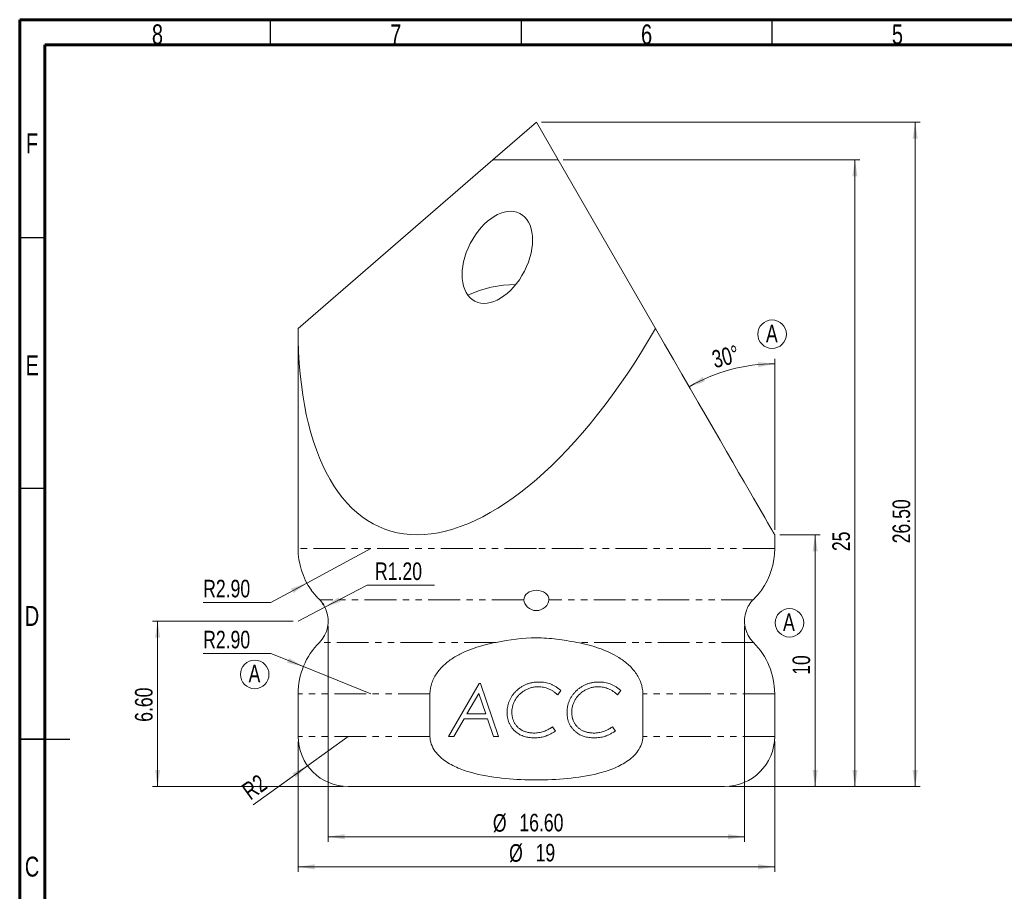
# Model space of a CAD drawing. Header units: millimetres. Extents: x 15 to 415, y 5 to 292.
# Tile 5 of 7: x 15 to 211, y 118 to 292. Entities that reach past the tile are written whole.
import ezdxf

# ---------------------------------------------------------------- set-up
doc = ezdxf.new("R2010")
doc.units = ezdxf.units.MM
doc.linetypes.add('CENTERX2', pattern=[20.32, 12.7, -2.54, 2.54, -2.54])
doc.linetypes.add('PHANTOM', pattern=[12.7, 6.35, -1.27, 1.27, -1.27, 1.27, -1.27])
doc.styles.add('SLDTEXTSTYLE0', font='TXT', dxfattribs={"width": 0.75})
doc.dimstyles.new('SLDDIMSTYLE0', dxfattribs={"dimtxt": 3.5, "dimasz": 3.302, "dimexe": 0, "dimexo": 0.0625, "dimgap": 0.875, "dimtad": 1, "dimlfac": 0.2, "dimrnd": 1e-09, "dimzin": 4, "dimdsep": 46, "dimtxsty": 'SLDTEXTSTYLE0', "dimsah": 1, "dimcen": 0.09, "dimadec": 0, "dimazin": 1, "dimtfac": 1, "dimtofl": 0, "dimtmove": 0, "dimatfit": 3, "dimfxl": 0, "dimfrac": 2, "dimtolj": 1, "dimtzin": 12, "dimarcsym": 0})
doc.dimstyles.new('SLDDIMSTYLE1', dxfattribs={"dimtxt": 3.5, "dimasz": 3.302, "dimexe": 0, "dimexo": 0.0625, "dimgap": 0.875, "dimtad": 1, "dimlfac": 0.2, "dimrnd": 1e-09, "dimzin": 12, "dimdsep": 46, "dimtxsty": 'SLDTEXTSTYLE0', "dimsah": 1, "dimcen": 0, "dimadec": 0, "dimazin": 3, "dimtfac": 1, "dimtofl": 0, "dimtmove": 0, "dimatfit": 3, "dimfxl": 0, "dimfrac": 2, "dimtolj": 1, "dimtzin": 12, "dimarcsym": 0})
doc.dimstyles.new('SLDDIMSTYLE2', dxfattribs={"dimtxt": 3.5, "dimasz": 3.302, "dimexe": 0, "dimexo": 0.0625, "dimgap": 0.875, "dimtad": 0, "dimtih": 1, "dimtoh": 1, "dimlfac": 0.2, "dimrnd": 1e-09, "dimzin": 4, "dimdsep": 46, "dimtxsty": 'SLDTEXTSTYLE0', "dimsah": 1, "dimcen": 0, "dimadec": 0, "dimazin": 1, "dimtfac": 1, "dimtofl": 0, "dimtmove": 0, "dimatfit": 3, "dimfxl": 0, "dimfrac": 2, "dimtolj": 1, "dimtzin": 12, "dimarcsym": 0})
doc.dimstyles.new('SLDDIMSTYLE3', dxfattribs={"dimtxt": 3.5, "dimasz": 3.302, "dimexe": 0, "dimexo": 0.0625, "dimgap": 0.875, "dimtad": 0, "dimtih": 1, "dimtoh": 1, "dimlfac": 0.2, "dimrnd": 1e-09, "dimzin": 4, "dimdsep": 46, "dimtxsty": 'SLDTEXTSTYLE0', "dimsah": 1, "dimcen": 0, "dimadec": 0, "dimazin": 1, "dimtfac": 1, "dimtofl": 0, "dimtmove": 0, "dimatfit": 3, "dimfxl": 0, "dimfrac": 2, "dimtolj": 1, "dimtzin": 12, "dimarcsym": 0})
doc.dimstyles.new('SLDDIMSTYLE4', dxfattribs={"dimtxt": 3.5, "dimasz": 3.302, "dimexe": 0, "dimexo": 0.0625, "dimgap": 0.875, "dimtad": 1, "dimlfac": 0.2, "dimrnd": 1e-09, "dimzin": 12, "dimdsep": 46, "dimtxsty": 'SLDTEXTSTYLE0', "dimsah": 1, "dimcen": 0.09, "dimadec": 0, "dimazin": 3, "dimtfac": 1, "dimtofl": 0, "dimtmove": 0, "dimatfit": 3, "dimfxl": 0, "dimfrac": 2, "dimtolj": 1, "dimtzin": 12, "dimarcsym": 0})
doc.dimstyles.new('SLDDIMSTYLE5', dxfattribs={"dimtxt": 3.5, "dimasz": 3.302, "dimexe": 0, "dimexo": 0.0625, "dimgap": 0.875, "dimtad": 1, "dimdec": 4, "dimlfac": 0.2, "dimzin": 12, "dimdsep": 46, "dimtxsty": 'SLDTEXTSTYLE0', "dimsah": 1, "dimcen": 0.09, "dimazin": 3, "dimtfac": 1, "dimtofl": 0, "dimtmove": 0, "dimatfit": 3, "dimfxl": 0, "dimfrac": 2, "dimtolj": 1, "dimtzin": 12, "dimarcsym": 0})
doc.dimstyles.new('SLDDIMSTYLE6', dxfattribs={"dimtxt": 3.5, "dimasz": 3.302, "dimexe": 0, "dimexo": 0.0625, "dimgap": 0.875, "dimtad": 1, "dimdec": 0, "dimlfac": 0.2, "dimrnd": 1e-09, "dimzin": 12, "dimdsep": 46, "dimtxsty": 'SLDTEXTSTYLE0', "dimsah": 1, "dimcen": 0.09, "dimadec": 0, "dimazin": 3, "dimtfac": 1, "dimtdec": 0, "dimtofl": 0, "dimtmove": 0, "dimatfit": 3, "dimfxl": 0, "dimfrac": 2, "dimtolj": 1, "dimtzin": 12, "dimarcsym": 0})

# ---------------------------------------------------------------- blocks, each defined once
blk = doc.blocks.new('_D')
at = {"color": 7, "linetype": 'Continuous', "lineweight": 0}
for p, q in [((118.99, 271.54), (194.49, 271.54)), ((193.49, 271.54), (193.49, 139.04)), ((156.49, 139.04), (194.49, 139.04))]:
    blk.add_line(p, q, dxfattribs=at)
for points in [[(193.49, 271.54), (192.98, 268.24), (194, 268.24)], [(193.49, 139.04), (194, 142.34), (192.98, 142.34)]]:
    blk.add_solid(points, dxfattribs=at)
at = {"color": 7, "linetype": 'Continuous', "lineweight": 0, "insert": (188.98, 187.56), "char_height": 3.5, "attachment_point": 1, "rotation": 90, "style": 'SLDTEXTSTYLE0'}
blk.add_mtext('26.50', dxfattribs=at)
blk = doc.blocks.new('_D_1')
at = {"color": 7, "linetype": 'Continuous', "lineweight": 0}
for q in [(80.49, 149.04), (61.55, 135.42)]:
    blk.add_line((72.37, 143.2), q, dxfattribs=at)
blk.add_solid([(72.37, 143.2), (69.39, 141.69), (69.99, 140.86)], dxfattribs=at)
at = {"color": 7, "linetype": 'Continuous', "lineweight": 0, "insert": (58.93, 139.06), "char_height": 3.5, "attachment_point": 1, "rotation": 35.7358, "style": 'SLDTEXTSTYLE0'}
blk.add_mtext('R2', dxfattribs=at)
blk = doc.blocks.new('_D_2')
at = {"color": 7, "linetype": 'Continuous', "lineweight": 0}
for p, q in [((65.04, 165.6), (51.57, 165.6)), ((71.54, 162.97), (65.04, 165.6)), ((84.99, 157.54), (71.54, 162.97))]:
    blk.add_line(p, q, dxfattribs=at)
blk.add_solid([(71.54, 162.97), (68.67, 164.68), (68.29, 163.74)], dxfattribs=at)
at = {"color": 7, "linetype": 'Continuous', "lineweight": 0, "insert": (51.57, 170.11), "char_height": 3.5, "attachment_point": 1, "style": 'SLDTEXTSTYLE0'}
blk.add_mtext('R2.90', dxfattribs=at)
blk = doc.blocks.new('_D_3')
at = {"color": 7, "linetype": 'Continuous', "lineweight": 0}
for p, q in [((76.49, 171.04), (76.49, 128.04)), ((159.48, 171.04), (159.48, 128.04)), ((76.49, 129.04), (159.48, 129.04))]:
    blk.add_line(p, q, dxfattribs=at)
for points in [[(76.49, 129.04), (79.8, 128.53), (79.8, 129.55)], [(159.48, 129.04), (156.18, 129.55), (156.18, 128.53)]]:
    blk.add_solid(points, dxfattribs=at)
at = {"color": 7, "linetype": 'Continuous', "lineweight": 0, "char_height": 3.5, "attachment_point": 1, "style": 'SLDTEXTSTYLE0'}
for s, insert in [('%%c', (109.32, 133.55)), ('16.60', (114.6, 133.61))]:
    blk.add_mtext(s, dxfattribs=dict(at, insert=insert))
blk = doc.blocks.new('_D_4')
at = {"color": 7, "linetype": 'Continuous', "lineweight": 0}
for p, q in [((75.81, 174.82), (84.24, 179.23)), ((84.24, 179.23), (97.71, 179.23)), ((70.49, 172.04), (75.81, 174.82))]:
    blk.add_line(p, q, dxfattribs=at)
blk.add_arc((70.49, 172.04), 6, 29.902, 37.0737, dxfattribs=at)
blk.add_solid([(75.81, 174.82), (78.97, 175.9), (78.5, 176.8)], dxfattribs=at)
at = {"color": 7, "linetype": 'Continuous', "lineweight": 0, "insert": (85.83, 183.74), "char_height": 3.5, "attachment_point": 1, "style": 'SLDTEXTSTYLE0'}
blk.add_mtext('R1.20', dxfattribs=at)
blk = doc.blocks.new('_D_5')
at = {"color": 7, "linetype": 'Continuous', "lineweight": 0}
for p, q in [((84.99, 186.53), (72.23, 179.64)), ((72.23, 179.64), (65.04, 175.76)), ((65.04, 175.76), (51.57, 175.76))]:
    blk.add_line(p, q, dxfattribs=at)
blk.add_solid([(72.23, 179.64), (69.08, 178.52), (69.57, 177.63)], dxfattribs=at)
at = {"color": 7, "linetype": 'Continuous', "lineweight": 0, "insert": (51.57, 180.28), "char_height": 3.5, "attachment_point": 1, "style": 'SLDTEXTSTYLE0'}
blk.add_mtext('R2.90', dxfattribs=at)
blk = doc.blocks.new('_D_6')
at = {"color": 7, "linetype": 'Continuous', "lineweight": 0}
for p, q in [((70.49, 148.04), (70.49, 122.04)), ((165.49, 148.04), (165.49, 122.04)), ((70.49, 123.04), (165.49, 123.04))]:
    blk.add_line(p, q, dxfattribs=at)
for points in [[(70.49, 123.04), (73.79, 122.53), (73.79, 123.55)], [(165.49, 123.04), (162.19, 123.55), (162.19, 122.53)]]:
    blk.add_solid(points, dxfattribs=at)
at = {"color": 7, "linetype": 'Continuous', "lineweight": 0, "char_height": 3.5, "attachment_point": 1, "style": 'SLDTEXTSTYLE0'}
for s, insert in [('%%c', (112.55, 127.55)), ('19', (117.83, 127.61))]:
    blk.add_mtext(s, dxfattribs=dict(at, insert=insert))
blk = doc.blocks.new('_D_7')
at = {"color": 7, "linetype": 'Continuous', "lineweight": 0}
for p, q in [((123.32, 264.04), (182.49, 264.04)), ((181.49, 264.04), (181.49, 139.04)), ((156.49, 139.04), (182.49, 139.04))]:
    blk.add_line(p, q, dxfattribs=at)
for points in [[(181.49, 264.04), (180.98, 260.74), (182, 260.74)], [(181.49, 139.04), (182, 142.34), (180.98, 142.34)]]:
    blk.add_solid(points, dxfattribs=at)
at = {"color": 7, "linetype": 'Continuous', "lineweight": 0, "insert": (176.98, 186), "char_height": 3.5, "attachment_point": 1, "rotation": 90, "style": 'SLDTEXTSTYLE0'}
blk.add_mtext('25', dxfattribs=at)
blk = doc.blocks.new('_D_8')
at = {"color": 7, "linetype": 'Continuous', "lineweight": 0}
for p, q in [((69.49, 172.04), (41.49, 172.04)), ((42.49, 172.04), (42.49, 139.04)), ((79.49, 139.04), (41.49, 139.04))]:
    blk.add_line(p, q, dxfattribs=at)
for points in [[(42.49, 172.04), (41.98, 168.74), (43, 168.74)], [(42.49, 139.04), (43, 142.34), (41.98, 142.34)]]:
    blk.add_solid(points, dxfattribs=at)
at = {"color": 7, "linetype": 'Continuous', "lineweight": 0, "insert": (37.98, 151.96), "char_height": 3.5, "attachment_point": 1, "rotation": 90, "style": 'SLDTEXTSTYLE0'}
blk.add_mtext('6.60', dxfattribs=at)
blk = doc.blocks.new('_D_9')
at = {"color": 7, "linetype": 'Continuous', "lineweight": 0}
blk.add_line((165.49, 190.27), (165.49, 224.36), dxfattribs=at)
blk.add_arc((165.49, 189.27), 34.09, 90, 120, dxfattribs=at)
for points in [[(165.49, 223.36), (162.17, 223.71), (162.22, 222.69)], [(148.44, 218.79), (151.61, 219.85), (151.15, 220.75)]]:
    blk.add_solid(points, dxfattribs=at)
at = {"color": 7, "linetype": 'Continuous', "lineweight": 0, "insert": (152.69, 225.86), "char_height": 3.5, "attachment_point": 1, "rotation": 14.0725, "style": 'SLDTEXTSTYLE0'}
blk.add_mtext('30°', dxfattribs=at)
blk = doc.blocks.new('_D_10')
at = {"color": 7, "linetype": 'Continuous', "lineweight": 0}
for p, q in [((166.49, 189.27), (174.55, 189.27)), ((173.55, 189.27), (173.55, 139.04)), ((156.49, 139.04), (174.55, 139.04))]:
    blk.add_line(p, q, dxfattribs=at)
for points in [[(173.55, 189.27), (173.05, 185.97), (174.06, 185.97)], [(173.55, 139.04), (174.06, 142.34), (173.05, 142.34)]]:
    blk.add_solid(points, dxfattribs=at)
at = {"color": 7, "linetype": 'Continuous', "lineweight": 0, "insert": (169.04, 161.33), "char_height": 3.5, "attachment_point": 1, "rotation": 90, "style": 'SLDTEXTSTYLE0'}
blk.add_mtext('10', dxfattribs=at)
blk = doc.blocks.new('SW_NOTE_3')
at = {"color": 0, "linetype": 'Continuous', "lineweight": 0}
blk.add_circle((1.7, 2.61), 2.84, dxfattribs=at)
at = {"color": 0, "linetype": 'Continuous', "lineweight": 0, "insert": (1.59, 4.51), "char_height": 3.5, "attachment_point": 2, "style": 'SLDTEXTSTYLE0'}
blk.add_mtext('A', dxfattribs=at)
blk = doc.blocks.new('SW_NOTE_4')
at = {"color": 0, "linetype": 'Continuous', "lineweight": 0}
blk.add_circle((1.64, 2.64), 2.84, dxfattribs=at)
at = {"color": 0, "linetype": 'Continuous', "lineweight": 0, "insert": (1.59, 4.51), "char_height": 3.5, "attachment_point": 2, "style": 'SLDTEXTSTYLE0'}
blk.add_mtext('A', dxfattribs=at)
blk = doc.blocks.new('SW_NOTE_5')
at = {"color": 0, "linetype": 'Continuous', "lineweight": 0}
blk.add_circle((1.64, 2.59), 2.84, dxfattribs=at)
at = {"color": 0, "linetype": 'Continuous', "lineweight": 0, "insert": (1.59, 4.51), "char_height": 3.5, "attachment_point": 2, "style": 'SLDTEXTSTYLE0'}
blk.add_mtext('A', dxfattribs=at)

msp = doc.modelspace()

# ---------------------------------------------------------------- linework, layer by layer
at = {"color": 7, "linetype": 'Continuous', "lineweight": 60}
for p, q in [((15, 5), (15, 292)), ((15, 292), (415, 292)), ((20, 10), (20, 287)), ((20, 287), (410, 287))]:
    msp.add_line(p, q, dxfattribs=at)
at = {"color": 7, "linetype": 'Continuous', "lineweight": 30}
for p, q in [((65, 287), (65, 292)), ((115, 287), (115, 292)), ((165, 287), (165, 292)), ((20, 248.5), (15, 248.5)), ((20, 198.5), (15, 198.5)), ((14.999, 148.5), (25.001, 148.5)), ((20, 148.5), (15, 148.5))]:
    msp.add_line(p, q, dxfattribs=at)
at = {"color": 7, "linetype": 'CENTERX2', "lineweight": 0}
for p in [(109.3287722, 264.0422147), (122.3191532, 264.0422147)]:
    msp.add_line(p, (117.9890262, 271.5422147), dxfattribs=at)
at = {"color": 7, "linetype": 'Continuous', "lineweight": 15}
for p, q in [((109.3287722, 264.0422166), (70.4890277, 230.4060117)), ((109.3287722, 264.0422166), (122.3191532, 264.0422166)), ((122.3191532, 264.0422166), (141.7390254, 230.4060117)), ((70.4890277, 230.4060117), (70.4890277, 186.5335938)), ((165.4890247, 186.5335938), (165.4890247, 189.2698009)), ((100.4518996, 149.0422152), (106.6064308, 159.6255472)), ((106.6064308, 159.6255472), (106.8502371, 159.6255472)), ((106.8502371, 159.6255472), (110.4246566, 149.0422152)), ((70.4890277, 157.5422147), (70.4890277, 149.0422152)), ((96.7758239, 157.5422147), (96.7758239, 149.0422152)), ((106.523748, 157.6390525), (104.1302024, 153.519779)), ((107.9145071, 153.519779), (106.523748, 157.6390525)), ((122.8736414, 158.2008682), (122.237624, 157.3189243)), ((134.813812, 158.2008682), (134.1777944, 157.3189243)), ((139.2022285, 149.0422152), (139.2022285, 157.5422147)), ((165.4890247, 149.0422152), (165.4890247, 157.5422147)), ((104.1302024, 153.519779), (107.9145071, 153.519779)), ((103.5789863, 152.5699929), (101.5288904, 149.0422152)), ((108.2367558, 152.5699929), (103.5789863, 152.5699929)), ((109.4303493, 149.0422152), (108.2367558, 152.5699929)), ((121.2009153, 150.9417873), (121.7881715, 150.1043641)), ((133.1410857, 150.9417873), (133.7283428, 150.1043641)), ((101.5288904, 149.0422152), (100.4518996, 149.0422152)), ((110.4246566, 149.0422152), (109.4303493, 149.0422152)), ((117.9890262, 139.0422147), (80.489027, 139.0422147)), ((155.4890254, 139.0422147), (117.9890262, 139.0422147))]:
    msp.add_line(p, q, dxfattribs=at)
at = {"color": 1, "linetype": 'PHANTOM', "lineweight": 0}
for p, q in [((117.9890262, 186.5335938), (70.4890277, 186.5335938)), ((165.4890247, 186.5335938), (117.9890262, 186.5335938)), ((115.4896806, 176.2805448), (74.8082504, 176.2805448)), ((161.169802, 176.2805448), (120.4883718, 176.2805448)), ((109.9530948, 167.7952625), (74.7359797, 167.7952625)), ((161.2420727, 167.7952625), (126.0249576, 167.7952625)), ((96.7758239, 157.5422147), (70.4890277, 157.5422147)), ((165.4890247, 157.5422147), (139.2022285, 157.5422147)), ((96.7758239, 149.0422152), (70.4890277, 149.0422152)), ((165.4890247, 149.0422152), (139.2022285, 149.0422152))]:
    msp.add_line(p, q, dxfattribs=at)
at = {"color": 7, "linetype": 'Continuous', "lineweight": 15, "flags": 128}
msp.add_lwpolyline([(165.4890247, 189.2698009), (165.4772341, 189.2902202), (165.3829517, 189.4535276), (165.1945731, 189.7798071), (164.9124708, 190.2684255), (164.5372083, 190.9184002), (164.0695261, 191.7284459), (163.5103553, 192.6969562), (162.8608091, 193.8220079), (162.1221725, 195.1013657), (161.2959124, 196.5324872), (160.3836726, 198.1125365), (159.3872599, 199.8383703), (158.3086533, 201.7065708), (157.1499996, 203.7134173), (155.9135944, 205.854933), (154.601894, 208.1268665), (153.2175017, 210.5247055), (151.7631646, 213.0436909), (150.2417747, 215.6788169), (148.6563493, 218.4248541), (147.0100365, 221.2763496), (145.306105, 224.2276457), (143.5479379, 227.2728842), (141.7390254, 230.4060117)], dxfattribs=at)
at = {"color": 7, "linetype": 'Continuous', "lineweight": 15}
for centre, radius, start, end in [((113.838229, 216.9835362), 22.1836392, 89.884979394, 115.346913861), ((84.9890262, 186.5335928), 14.5, 180, 215.161450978), ((150.9890262, 186.5335928), 14.5, 324.838131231, 0), ((70.4933372, 172.0379037), 6, 315, 20.742590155), ((165.4847152, 172.0379037), 6, 159.26061937, 225), ((84.9890262, 157.5422147), 14.5, 135, 180), ((150.9890262, 157.5422147), 14.5, 0, 45), ((80.4890262, 149.0422147), 10, 180, 270), ((155.4890262, 149.0422147), 10, 270, 0)]:
    msp.add_arc(centre, radius, start, end, dxfattribs=at)
msp.add_ellipse((110.2101974, 244.5955613), major_axis=(4.4814255, 8.760777), ratio=0.616125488, dxfattribs=at)
msp.add_ellipse((117.9890262, 271.5422147), major_axis=(30.2478002, 81.1314291), ratio=0.4514162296, start_param=2.2611316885, end_param=4.3555267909, dxfattribs=at)
for points, knots in [([(73.1352039, 178.1849388), (73.1301161, 178.1915132), (73.1059921, 178.2226861), (73.2361751, 178.0538024), (73.5227968, 177.6946797), (73.9682542, 177.1687394), (74.4235613, 176.6702512), (74.7146812, 176.3753344), (74.8082504, 176.2805448)], [0, 0, 0, 0, 0.05604131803, 0.26572467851, 0.47588171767, 0.68758263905, 0.89958560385, 1, 1, 1, 1]), ([(115.4896807, 176.2805444), (115.4743312, 176.7548392), (115.7393366, 177.2510274), (116.6626684, 177.9805846), (117.3233941, 178.206441), (118.6501325, 178.2073999), (119.3103628, 177.9840759), (120.241381, 177.2493963), (120.5037219, 176.7548603), (120.4883717, 176.2805444)], [0, 0, 0, 0, 0.25, 0.25, 0.5, 0.5, 0.75, 0.75, 1, 1, 1, 1]), ([(161.169802, 176.2805448), (161.3649915, 176.4809679), (161.7556566, 176.882108), (162.2545464, 177.4537334), (162.622469, 177.9017437), (162.8346285, 178.1740871), (162.8404086, 178.1817177), (162.8428485, 178.1849388)], [0, 0, 0, 0, 0.2102245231, 0.4207572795, 0.6324022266, 0.8448258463, 1, 1, 1, 1]), ([(74.8082504, 176.2805448), (74.9871032, 176.0853341), (75.3447568, 175.6949696), (75.726693, 175.0762922), (75.9785458, 174.5392035), (76.1024193, 174.1760382), (76.1049477, 174.1667048), (76.1059692, 174.1629338)], [0, 0, 0, 0, 0.2028538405, 0.4056485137, 0.6194408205, 0.8462408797, 1, 1, 1, 1]), ([(120.4883717, 176.2805444), (120.4732579, 175.8135327), (120.1887307, 175.2729148), (119.2822659, 174.4311693), (118.6443383, 174.1342746), (117.3411368, 174.1321972), (116.6980602, 174.4292803), (115.7881499, 175.2737809), (115.5048047, 175.8132167), (115.4896807, 176.2805444)], [0, 0, 0, 0, 0.25, 0.25, 0.5, 0.5, 0.75, 0.75, 1, 1, 1, 1]), ([(159.8720785, 174.1629269), (159.8692076, 174.1540824), (159.8569488, 174.1163169), (159.9206981, 174.316702), (160.0767618, 174.7191643), (160.3818744, 175.3128484), (160.7795408, 175.8720004), (161.0757995, 176.1821384), (161.169802, 176.2805448)], [0, 0, 0, 0, 0.0589377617, 0.2516630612, 0.4507727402, 0.6708501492, 0.8955611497, 1, 1, 1, 1]), ([(109.953095, 167.7952631), (108.4873667, 167.5229472), (107.023691, 167.1588808), (104.8915291, 166.4221896), (104.1935214, 166.145456), (102.8293465, 165.5139212), (102.1599257, 165.1568984), (100.8917062, 164.3583797), (100.2901689, 163.9164608), (99.1722426, 162.9211063), (98.6508464, 162.3600381), (97.7732499, 161.1388685), (97.4074879, 160.4636241), (96.9100937, 159.0457813), (96.7758228, 158.300661), (96.7758228, 157.5422147)], [0, 0, 0, 0, 0.25, 0.25, 0.375, 0.375, 0.5, 0.5, 0.625, 0.625, 0.75, 0.75, 0.875, 0.875, 1, 1, 1, 1]), ([(126.0249574, 167.7952631), (124.6961961, 168.042132), (123.3653598, 168.2744777), (120.685685, 168.6131675), (119.3298933, 168.7155913), (115.2568657, 168.7131696), (112.6004162, 168.2871056), (109.953095, 167.7952631)], [0, 0, 0, 0, 0.25, 0.25, 0.5, 0.5, 1, 1, 1, 1]), ([(139.2022296, 157.5422147), (139.2022296, 158.2908322), (139.0664775, 159.0529765), (138.565833, 160.4741011), (138.1977422, 161.1504484), (137.3198213, 162.3685291), (136.8005945, 162.9268788), (135.6731025, 163.9284719), (135.0687466, 164.3706675), (133.1646446, 165.5658898), (131.7729369, 166.1859525), (128.9507283, 167.1591985), (127.5012797, 167.5209789), (126.0249574, 167.7952631)], [0, 0, 0, 0, 0.125, 0.125, 0.25, 0.25, 0.375, 0.375, 0.5, 0.5, 0.75, 0.75, 1, 1, 1, 1]), ([(112.1546245, 153.8123469), (112.155682, 153.9169729), (112.1577851, 154.1250316), (112.1796884, 154.4342291), (112.2152454, 154.7378438), (112.2668786, 155.0347629), (112.329764, 155.3258878), (112.4084424, 155.6103801), (112.5020711, 155.8891526), (112.610474, 156.1619199), (112.7308031, 156.4300524), (112.8674643, 156.6903703), (113.0152066, 156.9465001), (113.1815563, 157.1935183), (113.3603041, 157.4362804), (113.5521161, 157.6737988), (113.7618141, 157.9022457), (113.980235, 158.1265632), (114.2111031, 158.3400111), (114.4499136, 158.541368), (114.696881, 158.7278284), (114.9489756, 158.9029796), (115.2095285, 159.0608737), (115.476081, 159.2062428), (115.7499868, 159.3377233), (116.0308498, 159.4559296), (116.3185293, 159.560958), (116.6134263, 159.6490427), (116.9153735, 159.7258249), (117.2237344, 159.7892456), (117.5392451, 159.8385664), (117.861991, 159.8713587), (118.1915242, 159.8938883), (118.4137063, 159.8959028), (118.5254011, 159.8969156)], [0, 0, 0, 0, 0.0319388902, 0.0635135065, 0.0945842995, 0.1252311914, 0.1554905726, 0.1854841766, 0.2153003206, 0.2452294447, 0.2750674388, 0.3049833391, 0.3349575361, 0.3652968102, 0.3958493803, 0.4269852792, 0.4584506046, 0.4904906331, 0.5225524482, 0.5544044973, 0.5858194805, 0.6170002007, 0.6480829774, 0.678785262, 0.7096659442, 0.7408018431, 0.7717886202, 0.8031182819, 0.8347253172, 0.8668842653, 0.8991998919, 0.9321764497, 0.965903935, 1, 1, 1, 1]), ([(118.5254011, 159.8969156), (118.7277432, 159.8928318), (119.1238769, 159.8848368), (119.7042891, 159.8104645), (120.2569087, 159.6912487), (120.697548, 159.547723), (121.0396313, 159.407685), (121.2982684, 159.2880296), (121.5562756, 159.1462287), (121.817885, 158.9917512), (122.0805102, 158.8201038), (122.3445323, 158.6298751), (122.6104224, 158.4233501), (122.7851119, 158.2756968), (122.8736416, 158.2008686)], [0, 0, 0, 0, 0.1268900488, 0.2484179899, 0.3664248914, 0.4811096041, 0.538575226, 0.5982753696, 0.659770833, 0.7231829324, 0.7888472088, 0.8565163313, 0.9272848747, 1, 1, 1, 1]), ([(124.0947954, 153.8123469), (124.095853, 153.9169729), (124.097956, 154.1250316), (124.1198594, 154.4342291), (124.1554164, 154.7378438), (124.2070496, 155.0347629), (124.2699349, 155.3258878), (124.3486133, 155.6103801), (124.442242, 155.8891526), (124.550645, 156.1619199), (124.670974, 156.4300524), (124.8076353, 156.6903703), (124.9553776, 156.9465001), (125.1217272, 157.1935183), (125.300475, 157.4362804), (125.492287, 157.6737988), (125.701985, 157.9022457), (125.920406, 158.1265632), (126.151274, 158.3400111), (126.3900845, 158.541368), (126.6370519, 158.7278284), (126.8891465, 158.9029796), (127.1496994, 159.0608737), (127.416252, 159.2062428), (127.6901577, 159.3377233), (127.9710207, 159.4559296), (128.2587003, 159.560958), (128.5535972, 159.6490427), (128.8555445, 159.7258249), (129.1639054, 159.7892456), (129.4794161, 159.8385664), (129.802162, 159.8713587), (130.1316951, 159.8938883), (130.3538772, 159.8959028), (130.465572, 159.8969156)], [0, 0, 0, 0, 0.0319388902, 0.0635135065, 0.0945842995, 0.1252311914, 0.1554905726, 0.1854841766, 0.2153003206, 0.2452294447, 0.2750674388, 0.3049833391, 0.3349575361, 0.3652968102, 0.3958493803, 0.4269852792, 0.4584506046, 0.4904906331, 0.5225524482, 0.5544044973, 0.5858194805, 0.6170002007, 0.6480829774, 0.678785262, 0.7096659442, 0.7408018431, 0.7717886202, 0.8031182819, 0.8347253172, 0.8668842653, 0.8991998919, 0.9321764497, 0.965903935, 1, 1, 1, 1]), ([(130.465572, 159.8969156), (130.6679141, 159.8928318), (131.0640478, 159.8848368), (131.64446, 159.8104645), (132.1970797, 159.6912487), (132.6377189, 159.547723), (132.9798023, 159.407685), (133.2384394, 159.2880296), (133.4964466, 159.1462287), (133.7580559, 158.9917512), (134.0206811, 158.8201038), (134.2847032, 158.6298751), (134.5505934, 158.4233501), (134.7252828, 158.2756968), (134.8138125, 158.2008686)], [0, 0, 0, 0, 0.1268900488, 0.2484179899, 0.3664248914, 0.4811096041, 0.538575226, 0.5982753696, 0.659770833, 0.7231829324, 0.7888472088, 0.8565163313, 0.9272848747, 1, 1, 1, 1]), ([(118.3685167, 158.9471293), (118.2511415, 158.9450731), (118.0180779, 158.9409904), (117.671601, 158.9088377), (117.3318222, 158.8532993), (116.9976219, 158.7766655), (116.6690356, 158.6790818), (116.3455667, 158.5606432), (116.0291067, 158.4171593), (115.7197556, 158.255124), (115.4207027, 158.0760162), (115.1394189, 157.8780453), (114.8723213, 157.6674904), (114.6222788, 157.4414691), (114.3908888, 157.1977303), (114.1736255, 156.9422397), (113.976681, 156.6687132), (113.7946109, 156.3839342), (113.6320074, 156.0887975), (113.4914855, 155.7861678), (113.3723524, 155.4781254), (113.2749589, 155.1642596), (113.1982367, 154.8449027), (113.1427036, 154.5199311), (113.110615, 154.1889591), (113.1064848, 153.9664721), (113.1044108, 153.8547481)], [0, 0, 0, 0, 0.04328370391, 0.0859454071, 0.12819271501, 0.17017308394, 0.21231172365, 0.25453008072, 0.29710890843, 0.34035885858, 0.3832682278, 0.42556534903, 0.46712371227, 0.50863873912, 0.54974598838, 0.59099180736, 0.63222774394, 0.67394516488, 0.71558761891, 0.75639884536, 0.79691020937, 0.83730319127, 0.87750738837, 0.91795498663, 0.95880031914, 1, 1, 1, 1]), ([(122.2376239, 157.3189241), (122.0956322, 157.448695), (121.817106, 157.7032492), (121.3685203, 158.0355778), (120.9052163, 158.3170384), (120.4265246, 158.5468733), (119.9332749, 158.7272069), (119.4251327, 158.8534595), (118.9017504, 158.9330393), (118.5475937, 158.9423974), (118.3685167, 158.9471293)], [0, 0, 0, 0, 0.1339387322, 0.2627297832, 0.3881958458, 0.511066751, 0.6320772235, 0.7533917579, 0.8753041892, 1, 1, 1, 1]), ([(130.3086876, 158.9471293), (130.1913125, 158.9450731), (129.9582488, 158.9409904), (129.6117719, 158.9088377), (129.2719931, 158.8532993), (128.9377928, 158.7766655), (128.6092065, 158.6790818), (128.2857377, 158.5606432), (127.9692776, 158.4171593), (127.6599266, 158.255124), (127.3608736, 158.0760162), (127.0795898, 157.8780453), (126.8124922, 157.6674904), (126.5624498, 157.4414691), (126.3310598, 157.1977303), (126.1137964, 156.9422397), (125.9168519, 156.6687132), (125.7347818, 156.3839342), (125.5721784, 156.0887975), (125.4316564, 155.7861678), (125.3125233, 155.4781254), (125.2151298, 155.1642596), (125.1384076, 154.8449027), (125.0828746, 154.5199311), (125.050786, 154.1889591), (125.0466558, 153.9664721), (125.0445817, 153.8547481)], [0, 0, 0, 0, 0.0432837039, 0.0859454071, 0.128192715, 0.1701730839, 0.2123117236, 0.2545300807, 0.2971089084, 0.3403588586, 0.3832682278, 0.425565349, 0.4671237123, 0.5086387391, 0.5497459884, 0.5909918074, 0.6322277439, 0.6739451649, 0.7155876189, 0.7563988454, 0.7969102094, 0.8373031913, 0.8775073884, 0.9179549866, 0.9588003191, 1, 1, 1, 1]), ([(134.1777949, 157.3189241), (134.0358032, 157.448695), (133.7572769, 157.7032492), (133.3086913, 158.0355778), (132.8453873, 158.3170384), (132.3666955, 158.5468733), (131.8734458, 158.7272069), (131.3653036, 158.8534595), (130.8419214, 158.9330393), (130.4877646, 158.9423974), (130.3086876, 158.9471293)], [0, 0, 0, 0, 0.1339387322, 0.2627297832, 0.3881958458, 0.511066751, 0.6320772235, 0.7533917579, 0.8753041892, 1, 1, 1, 1]), ([(113.9821151, 149.8732778), (113.9080381, 149.9355062), (113.7612184, 150.0588419), (113.5530122, 150.2539991), (113.3595164, 150.4576932), (113.1813852, 150.6708138), (113.0155774, 150.889858), (112.8677822, 151.1185578), (112.7297891, 151.3520137), (112.6113563, 151.5957761), (112.5007011, 151.8449918), (112.408712, 152.1032931), (112.3294225, 152.369243), (112.2666712, 152.6435315), (112.2152705, 152.9249537), (112.179546, 153.2144451), (112.1577527, 153.510956), (112.1556738, 153.7112531), (112.1546245, 153.8123469)], [0, 0, 0, 0, 0.06446489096, 0.12776847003, 0.19006373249, 0.25156893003, 0.31279220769, 0.37300916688, 0.43294369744, 0.49339041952, 0.55349862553, 0.61457682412, 0.67597013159, 0.73834367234, 0.80199142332, 0.86653883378, 0.93263957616, 1, 1, 1, 1]), ([(113.1044108, 153.8547481), (113.1059238, 153.7557449), (113.1089117, 153.560233), (113.1361213, 153.271615), (113.1743422, 152.990674), (113.2354951, 152.7193582), (113.3085208, 152.4544212), (113.4024329, 152.1992904), (113.5106837, 151.9517981), (113.635365, 151.7139475), (113.778648, 151.4881043), (113.9316925, 151.2701087), (114.1051286, 151.0695282), (114.2905842, 150.8789711), (114.4911442, 150.7008312), (114.7093125, 150.5387113), (114.9378596, 150.3834917), (115.1843848, 150.2484978), (115.4395222, 150.1212522), (115.7080179, 150.0171311), (115.9835066, 149.9246977), (116.2692746, 149.8513868), (116.5633006, 149.7906295), (116.8674593, 149.7523538), (117.1793778, 149.7251504), (117.3904012, 149.7221511), (117.4971726, 149.7206335)], [0, 0, 0, 0, 0.0437620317, 0.086421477, 0.128091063, 0.169031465, 0.2092901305, 0.2495196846, 0.2891132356, 0.3286673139, 0.3681138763, 0.40730593, 0.4463144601, 0.4852026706, 0.5248258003, 0.5647581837, 0.6053152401, 0.6468628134, 0.6889253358, 0.731281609, 0.7740656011, 0.817339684, 0.8616438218, 0.9067180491, 0.9528022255, 1, 1, 1, 1]), ([(125.9222861, 149.8732778), (125.848209, 149.9355062), (125.7013894, 150.0588419), (125.4931832, 150.2539991), (125.2996873, 150.4576932), (125.1215562, 150.6708138), (124.9557484, 150.889858), (124.8079531, 151.1185578), (124.66996, 151.3520137), (124.5515272, 151.5957761), (124.440872, 151.8449918), (124.3488829, 152.1032931), (124.2695935, 152.369243), (124.2068421, 152.6435315), (124.1554414, 152.9249537), (124.119717, 153.2144451), (124.0979236, 153.510956), (124.0958447, 153.7112531), (124.0947954, 153.8123469)], [0, 0, 0, 0, 0.06446489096, 0.12776847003, 0.19006373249, 0.25156893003, 0.31279220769, 0.37300916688, 0.43294369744, 0.49339041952, 0.55349862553, 0.61457682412, 0.67597013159, 0.73834367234, 0.80199142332, 0.86653883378, 0.93263957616, 1, 1, 1, 1]), ([(125.0445817, 153.8547481), (125.0460948, 153.7557449), (125.0490827, 153.560233), (125.0762923, 153.271615), (125.1145131, 152.990674), (125.175666, 152.7193582), (125.2486917, 152.4544212), (125.3426038, 152.1992904), (125.4508546, 151.9517981), (125.575536, 151.7139475), (125.7188189, 151.4881043), (125.8718634, 151.2701087), (126.0452996, 151.0695282), (126.2307551, 150.8789711), (126.4313151, 150.7008312), (126.6494834, 150.5387113), (126.8780305, 150.3834917), (127.1245557, 150.2484978), (127.3796932, 150.1212522), (127.6481889, 150.0171311), (127.9236776, 149.9246977), (128.2094455, 149.8513868), (128.5034716, 149.7906295), (128.8076303, 149.7523538), (129.1195487, 149.7251504), (129.3305722, 149.7221511), (129.4373435, 149.7206335)], [0, 0, 0, 0, 0.0437620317, 0.086421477, 0.128091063, 0.169031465, 0.2092901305, 0.2495196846, 0.2891132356, 0.3286673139, 0.3681138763, 0.40730593, 0.4463144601, 0.4852026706, 0.5248258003, 0.5647581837, 0.6053152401, 0.6468628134, 0.6889253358, 0.731281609, 0.7740656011, 0.817339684, 0.8616438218, 0.9067180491, 0.9528022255, 1, 1, 1, 1]), ([(117.5438139, 148.7708472), (117.3655694, 148.7736719), (117.0167359, 148.7792), (116.5069451, 148.835073), (116.0220101, 148.9167665), (115.5631411, 149.0399379), (115.1274701, 149.1922165), (114.7196663, 149.3858136), (114.3333307, 149.6063322), (114.0990439, 149.7844046), (113.9821151, 149.8732778)], [0, 0, 0, 0, 0.1406171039, 0.2751949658, 0.4042979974, 0.5283510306, 0.6497170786, 0.7679807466, 0.8842028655, 1, 1, 1, 1]), ([(117.4971726, 149.7206335), (117.6612885, 149.7242866), (117.9883978, 149.7315677), (118.4740749, 149.7906364), (118.9512441, 149.8858805), (119.4196189, 150.0206727), (119.8801208, 150.191917), (120.3312861, 150.4044055), (120.7758126, 150.6506104), (121.058222, 150.8440486), (121.2009152, 150.9417874)], [0, 0, 0, 0, 0.1241691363, 0.2474888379, 0.3696796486, 0.4920669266, 0.6159420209, 0.7410748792, 0.8691726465, 1, 1, 1, 1]), ([(121.7881715, 150.1043642), (121.6861286, 150.0407549), (121.4865561, 149.9163498), (121.1874879, 149.7463738), (120.9020868, 149.5885487), (120.6270044, 149.4479677), (120.3630624, 149.3223617), (120.108512, 149.2150875), (119.8667584, 149.1202519), (119.5545293, 149.0173182), (119.1532602, 148.9177352), (118.6482299, 148.8307018), (118.1073735, 148.780005), (117.7354334, 148.773961), (117.5438139, 148.7708472)], [0, 0, 0, 0, 0.0797656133, 0.1560031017, 0.2281810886, 0.2961171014, 0.3609217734, 0.4220523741, 0.479342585, 0.5331608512, 0.6400483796, 0.7532750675, 0.8728899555, 1, 1, 1, 1]), ([(129.4839848, 148.7708472), (129.3057404, 148.7736719), (128.9569068, 148.7792), (128.447116, 148.835073), (127.962181, 148.9167665), (127.503312, 149.0399379), (127.067641, 149.1922165), (126.6598372, 149.3858136), (126.2735016, 149.6063322), (126.0392149, 149.7844046), (125.9222861, 149.8732778)], [0, 0, 0, 0, 0.1406171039, 0.2751949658, 0.4042979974, 0.5283510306, 0.6497170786, 0.7679807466, 0.8842028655, 1, 1, 1, 1]), ([(129.4373435, 149.7206335), (129.6014595, 149.7242866), (129.9285688, 149.7315677), (130.4142458, 149.7906364), (130.891415, 149.8858805), (131.3597898, 150.0206727), (131.8202918, 150.191917), (132.2714571, 150.4044055), (132.7159835, 150.6506104), (132.9983929, 150.8440486), (133.1410862, 150.9417874)], [0, 0, 0, 0, 0.1241691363, 0.2474888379, 0.3696796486, 0.4920669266, 0.6159420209, 0.7410748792, 0.8691726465, 1, 1, 1, 1]), ([(133.7283424, 150.1043642), (133.6262995, 150.0407549), (133.4267271, 149.9163498), (133.1276589, 149.7463738), (132.8422577, 149.5885487), (132.5671753, 149.4479677), (132.3032333, 149.3223617), (132.0486829, 149.2150875), (131.8069293, 149.1202519), (131.4947003, 149.0173182), (131.0934311, 148.9177352), (130.5884008, 148.8307018), (130.0475444, 148.780005), (129.6756043, 148.773961), (129.4839848, 148.7708472)], [0, 0, 0, 0, 0.0797656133, 0.1560031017, 0.2281810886, 0.2961171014, 0.3609217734, 0.4220523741, 0.479342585, 0.5331608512, 0.6400483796, 0.7532750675, 0.8728899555, 1, 1, 1, 1]), ([(96.7758228, 149.0422147), (96.7758228, 148.5263433), (96.8689752, 148.0030504), (97.2121547, 147.022645), (97.4635082, 146.55615), (98.3609389, 145.2877012), (99.1584316, 144.5887895), (100.8711956, 143.4415411), (101.8087128, 142.9775643), (103.7259904, 142.2111955), (104.7070851, 141.9074631), (107.6939825, 141.1505752), (109.7488047, 140.8487603), (113.8523045, 140.4645982), (115.9118058, 140.3822964), (120.0423834, 140.3816269), (122.1072148, 140.4634967), (126.2142361, 140.8467265), (128.2723695, 141.1479506), (131.2701315, 141.9070817), (132.2547552, 142.2118913), (134.1787293, 142.9817007), (135.1111649, 143.4433916), (136.8312956, 144.5976543), (137.6190639, 145.2875161), (138.5226493, 146.5690992), (138.7676602, 147.0260251), (139.1107768, 148.009578), (139.2022296, 148.5249874), (139.2022296, 149.0422147)], [0, 0, 0, 0, 0.03125, 0.03125, 0.0625, 0.0625, 0.125, 0.125, 0.1875, 0.1875, 0.25, 0.25, 0.375, 0.375, 0.5, 0.5, 0.625, 0.625, 0.75, 0.75, 0.8125, 0.8125, 0.875, 0.875, 0.9375, 0.9375, 0.96875, 0.96875, 1, 1, 1, 1])]:
    msp.add_open_spline(points, degree=3, knots=knots, dxfattribs=at)

# ---------------------------------------------------------------- block references
at = {"color": 7, "linetype": 'Continuous', "lineweight": 0}
for name, p in [('SW_NOTE_4', (163.3330189, 226.6286658)), ('SW_NOTE_3', (166.7358054, 169.0891352)), ('SW_NOTE_5', (60.208096, 158.8159308))]:
    msp.add_blockref(name, p, dxfattribs=at)

# ---------------------------------------------------------------- texts
at = {"color": 7, "linetype": 'Continuous', "lineweight": 0, "char_height": 3.96875, "attachment_point": 2, "style": 'SLDTEXTSTYLE0'}
for s, insert in [('8', (42.4600369, 291.0601544)), ('7', (89.9600369, 291.0601544)), ('6', (139.9600369, 291.0601544)), ('5', (189.9600369, 291.0601544)), ('F', (17.4577402, 269.3101544)), ('E', (17.5078089, 225.0601544)), ('D', (17.4526873, 175.0601544)), ('C', (17.4586589, 125.0601544))]:
    msp.add_mtext(s, dxfattribs=dict(at, insert=insert))

# ---------------------------------------------------------------- dimensions: what is measured, and where the dimension line sits
at = {"color": 7, "linetype": 'Continuous', "lineweight": 0}
for base, p1, p2, dimstyle, picture, middle in [((193.4890262, 139.0422147), (117.9890262, 271.5422147), (155.4890262, 139.0422147), 'SLDDIMSTYLE0', '_D', (193.4890262, 193.3831051)), ((181.4890262, 139.0422147), (122.3191532, 264.0422147), (155.4890262, 139.0422147), 'SLDDIMSTYLE4', '_D_7', (181.4890262, 188.5823854)), ((173.5544474, 139.0422147), (165.4890262, 189.2698014), (155.4890262, 139.0422147), 'SLDDIMSTYLE6', '_D_10', (173.5544474, 163.9197467)), ((42.4890262, 139.0422147), (70.4933372, 172.0379037), (80.4890262, 139.0422147), 'SLDDIMSTYLE0', '_D_8', (42.4890262, 156.4870867))]:
    dim = msp.add_linear_dim(base=base, p1=p1, p2=p2, angle=90, dimstyle=dimstyle, dxfattribs=at)
    dim.commit()
    dim.dimension.update_dxf_attribs({"geometry": picture, "text_midpoint": middle, "dimtype": 160})
dim = msp.add_angular_dim_2l(base=(156.6663732, 222.1963907), line1=((122.3191532, 264.0422147), (165.4890262, 189.2698014)), line2=((165.4890262, 186.5335928), (165.4890262, 189.2698014)), dimstyle='SLDDIMSTYLE5', dxfattribs=at)
dim.commit()
dim.dimension.update_dxf_attribs({"geometry": '_D_9', "text_midpoint": (157.2005345, 222.3348947), "dimtype": 162})
for center, mpoint, dimstyle, picture, middle in [((84.9890262, 186.5335928), (72.2299778, 179.6447115), 'SLDDIMSTYLE2', '_D_5', (57.5131705, 178.5426392)), ((70.4933372, 172.0379037), (75.8100085, 174.818732), 'SLDDIMSTYLE3', '_D_4', (91.769328, 182.0056136)), ((84.9890262, 157.5422147), (71.5442387, 162.9724717), 'SLDDIMSTYLE2', '_D_2', (57.5131705, 168.3762489)), ((80.4890262, 149.0422147), (72.3718351, 143.2017346), 'SLDDIMSTYLE1', '_D_1', (63.603981, 136.8930922))]:
    dim = msp.add_radius_dim(center=center, mpoint=mpoint, dimstyle=dimstyle, dxfattribs=at)
    dim.commit()
    dim.dimension.update_dxf_attribs({"geometry": picture, "text_midpoint": middle, "dimtype": 164})
for base, p1, p2, dimstyle, picture, middle in [((159.4847152, 129.0422147), (76.4933372, 172.0379037), (159.4847152, 172.0379037), 'SLDDIMSTYLE0', '_D_3', (117.7785513, 129.0422147)), ((165.4890262, 123.0422147), (70.4890262, 149.0422147), (165.4890262, 149.0422147), 'SLDDIMSTYLE4', '_D_6', (117.7785513, 123.0422147))]:
    dim = msp.add_linear_dim(base=base, p1=p1, p2=p2, text='%%c<>', dimstyle=dimstyle, dxfattribs=at)
    dim.commit()
    dim.dimension.update_dxf_attribs({"geometry": picture, "text_midpoint": middle, "dimtype": 160})

doc.saveas('drawing.dxf')
